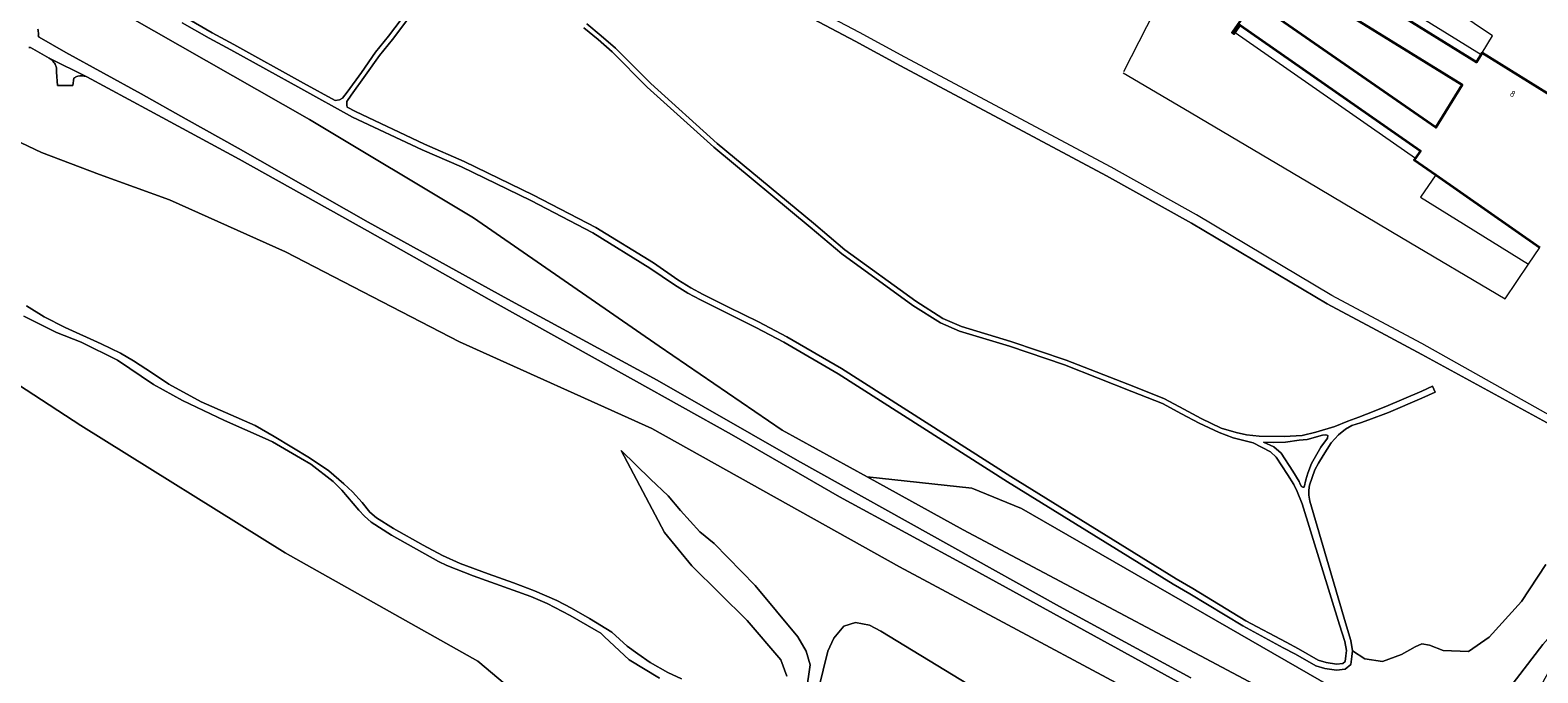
# Model space of a CAD drawing. Extents: x 152761 to 155748, y 459947 to 462743.
# Tile 7 of 256: x 153204 to 153525, y 460520 to 460657. Entities that reach past the tile are written whole.
import ezdxf
from ezdxf.enums import TextEntityAlignment as Align

# ---------------------------------------------------------------- set-up
doc = ezdxf.new("R2010")
doc.units = 0
doc.header["$LTSCALE"] = 0.75
for name, color, linetype, lineweight in [('B-RO-GR-BOS_GEMENGD-GV', 251, 'CONTINUOUS', 13), ('B-RO-GR-BOS_LOOF-GV', 251, 'CONTINUOUS', 13), ('B-RO-IE-TERREINAFSCHEIDING_KUNSTMATIG_HEKWERK-G', 251, 'IE-TERREINAFSCHEIDING-KUNSTMATIG', 18), ('B-RO-IE-TERREINAFSCHEIDING_KUNSTMATIG_MUUR-G', 251, 'IE-TERREINAFSCHEIDING-KUNSTMATIG-DICHT', 18), ('B-RO-OG-BEBOUWING-GV', 6, 'CONTINUOUS', 35), ('B-RO-OG-BEBOUWING-T18', 1, 'CONTINUOUS', 18), ('B-RO-OG-TERREIN_CULTUURSCHEIDING-GV', 251, 'CONTINUOUS', 18), ('B-RO-VH-VERHARDING_BETONSTRAATSTEEN-GV', 251, 'CONTINUOUS', 18), ('B-RO-VH-VERHARDING_FUNDERING_ZAND-GV', 251, 'CONTINUOUS', 18), ('B-RO-VH-VERHARDING_TEGEL-GV', 251, 'CONTINUOUS', 18)]:
    doc.layers.add(name, color=color, linetype=linetype, lineweight=lineweight)
doc.styles.add('NLCS-ISO-M200-T18', font='NLCS-ISO.ttf', dxfattribs={"height": 0.36})
doc.linetypes.add('IE-TERREINAFSCHEIDING-KUNSTMATIG', pattern='A,4,[82,NLCS.SHX,S=0.75,R=90,X=0,Y=0],4,-2', length=10)
doc.linetypes.add('IE-TERREINAFSCHEIDING-KUNSTMATIG-DICHT', pattern='A,8,-1,[82,NLCS.SHX,S=0.75,R=90,X=0,Y=0],-1', length=10)

msp = doc.modelspace()

# ---------------------------------------------------------------- linework, layer by layer
at = {"layer": 'B-RO-GR-BOS_GEMENGD-GV', "flags": 128}
for points in [[(153236.815, 460659.866), (153242.601, 460656.586), (153247.181, 460654.08), (153262.032, 460645.849), (153268.734, 460642.179), (153269.644, 460642.291), (153270.325, 460642.678), (153271.278, 460643.928), (153274.349, 460648.163), (153277.334, 460652.423), (153280.071, 460655.844), (153285.5, 460662.938)], [(153286.368, 460662.295), (153280.922, 460655.178), (153278.199, 460651.775), (153275.229, 460647.536), (153272.166, 460643.312), (153271.253, 460641.935), (153271.207, 460641.177), (153271.29, 460640.778), (153273.048, 460639.816), (153287.776, 460632.885), (153296.192, 460629.234), (153310.951, 460622.055), (153324.194, 460615.186), (153336.447, 460607.637), (153341.645, 460604.047), (153344.46, 460602.377), (153347.06, 460600.953), (153352.443, 460598.261), (153358.848, 460595.105), (153364.851, 460591.949), (153376.454, 460585.173), (153412.501, 460562.214), (153447.712, 460540.463), (153451.269, 460538.405), (153462.502, 460531.582), (153471.089, 460526.988), (153473.749, 460525.564), (153477.896, 460523.182), (153479.628, 460522.718), (153481.825, 460522.346), (153483.125, 460522.501), (153483.651, 460522.934), (153483.806, 460524.141), (153483.929, 460525.224), (153483.604, 460527.173), (153482.475, 460530.67), (153474.508, 460556.429), (153473.456, 460559.028), (153472.713, 460560.513), (153471.413, 460562.648), (153469, 460566.33), (153467.762, 460567.444), (153464.111, 460569.408), (153459.826, 460570.46), (153456.84, 460571.559), (153452.555, 460573.585), (153448.842, 460575.566), (153444.757, 460577.732), (153438.26, 460580.331), (153423.903, 460585.962), (153412.207, 460589.923), (153401.625, 460593.141), (153397.541, 460594.873), (153391.662, 460598.586), (153376.562, 460609.601), (153369.817, 460615.233), (153349.334, 460632.251), (153335.163, 460644.999), (153327.675, 460652.517), (153324.674, 460655.116), (153321.672, 460657.592)], [(153529.605, 460572.001), (153500, 460588.152), (153490.314, 460593.32), (153479.814, 460598.942), (153450.96, 460616.063), (153432.87, 460626.189), (153389.01, 460649.572), (153379.36, 460654.769), (153366.61, 460661.5)], [(153322.308, 460658.467), (153325.371, 460655.941), (153328.412, 460653.308), (153335.907, 460645.782), (153350.04, 460633.068), (153370.508, 460616.063), (153377.227, 460610.453), (153392.269, 460599.48), (153398.043, 460595.833), (153401.994, 460594.157), (153412.537, 460590.951), (153424.273, 460586.977), (153438.657, 460581.335), (153445.212, 460578.713), (153449.349, 460576.519), (153453.04, 460574.551), (153457.302, 460572.535), (153460.476, 460571.605), (153462.641, 460571.11), (153465.349, 460570.832), (153470.671, 460570.708), (153474.538, 460570.986), (153477.447, 460571.667), (153481.469, 460572.874), (153484.254, 460573.988), (153486.544, 460574.839), (153488.215, 460575.519), (153492.33, 460577.128), (153500, 460580.387), (153502.262, 460581.472), (153502.807, 460580.161), (153500, 460578.911), (153492.843, 460575.87), (153488.718, 460574.257), (153486.915, 460573.632), (153485.059, 460573.044), (153483.697, 460572.271), (153482.243, 460571.095), (153480.696, 460569.424), (153478.963, 460566.686), (153477.957, 460565.046), (153477.168, 460563.622), (153476.612, 460562.013), (153476.039, 460560.389), (153475.915, 460559.352), (153475.9, 460558.254), (153476.148, 460556.955), (153483.695, 460531.115), (153484.842, 460527.359), (153485.234, 460525.203), (153487.828, 460523.453), (153491.603, 460522.896), (153495.625, 460524.381), (153498.534, 460526.052), (153500, 460526.68), (153501.62, 460526.374), (153504.533, 460525.259), (153509.882, 460524.997), (153514.28, 460528.11), (153521.195, 460535.641), (153526.326, 460543.54)]]:
    msp.add_lwpolyline(points, dxfattribs=at)
at = {"layer": 'B-RO-GR-BOS_LOOF-GV', "flags": 128}
for points in [[(153208.225, 460669.527), (153263.315, 460638.167), (153298.179, 460617.256), (153337.666, 460589.98), (153363.892, 460572.09), (153381.934, 460562.155), (153404.202, 460559.752), (153414.804, 460555.46), (153487.964, 460513.351)], [(153476.912, 460511.337), (153402.385, 460550.892), (153381.934, 460562.155), (153363.892, 460572.09), (153337.666, 460589.98), (153298.179, 460617.256), (153263.315, 460638.167), (153208.225, 460669.527)], [(153205.502, 460657.363), (153205.551, 460657.107), (153205.583, 460656.848), (153205.599, 460656.588), (153205.599, 460656.328), (153205.584, 460656.068), (153205.571, 460655.943), (153205.749, 460655.62), (153211.414, 460652.368), (153227.447, 460643.615), (153237.02, 460638.193), (153248.072, 460632.045), (153275.793, 460616.321), (153305.516, 460599.929), (153337.241, 460582.711), (153367.142, 460565.639), (153399.957, 460547.38), (153422.906, 460534.584), (153450.789, 460519.432)], [(153526.326, 460543.54), (153521.195, 460535.641), (153514.28, 460528.11), (153509.882, 460524.997), (153504.533, 460525.259), (153501.62, 460526.374), (153500, 460526.68), (153498.534, 460526.052), (153495.625, 460524.381), (153491.603, 460522.896), (153487.828, 460523.453), (153485.234, 460525.203), (153485.095, 460523.985), (153484.874, 460522.259), (153483.657, 460521.256), (153481.793, 460521.034), (153479.352, 460521.447), (153477.396, 460521.971), (153473.119, 460524.428), (153470.476, 460525.842), (153461.858, 460530.454), (153450.619, 460537.28), (153447.045, 460539.347), (153411.81, 460561.114), (153375.777, 460584.064), (153364.221, 460590.813), (153358.259, 460593.947), (153351.866, 460597.098), (153346.457, 460599.802), (153343.817, 460601.248), (153340.943, 460602.953), (153335.736, 460606.548), (153323.553, 460614.055), (153310.367, 460620.894), (153295.649, 460628.053), (153287.24, 460631.701), (153272.458, 460638.657), (153261.405, 460644.711), (153246.554, 460652.942), (153241.969, 460655.451), (153236.194, 460658.725)], [(153469.818, 460506.634), (153440.309, 460522.821), (153404.284, 460542.584), (153376.079, 460557.916), (153353.045, 460571.141), (153332.213, 460582.79), (153301.507, 460599.882), (153275.645, 460614.474), (153248.299, 460629.732), (153229.299, 460639.995), (153215.93, 460647.185), (153215.518, 460647.327), (153215.306, 460647.376), (153215.09, 460647.408), (153214.872, 460647.424), (153214.655, 460647.425), (153214.437, 460647.41), (153214.009, 460647.331), (153213.8, 460647.269), (153213.596, 460647.191), (153213.399, 460647.098), (153213.209, 460646.992), (153213.102, 460646.923), (153212.919, 460645.349), (153209.644, 460645.356), (153209.454, 460648.22), (153209.469, 460648.439), (153209.468, 460648.657), (153209.451, 460648.876), (153209.418, 460649.092), (153209.37, 460649.306), (153209.306, 460649.515), (153209.227, 460649.719), (153209.133, 460649.917), (153209.025, 460650.107), (153208.904, 460650.289), (153208.769, 460650.462), (153208.623, 460650.624), (153208.464, 460650.775), (153208.296, 460650.915), (153207.922, 460651.159), (153203.9, 460653.441), (153203.578, 460653.442)], [(153194.401, 460636.702), (153206.269, 460631.124), (153218.632, 460626.464), (153233.52, 460621.051), (153258.208, 460610.032), (153295.206, 460590.837), (153336.108, 460572.46), (153388.836, 460543.048), (153434.944, 460518.333)], [(153434.944, 460518.333), (153388.836, 460543.048), (153336.108, 460572.46), (153295.206, 460590.837), (153258.208, 460610.032), (153233.52, 460621.051), (153218.632, 460626.464), (153206.269, 460631.124), (153194.401, 460636.702)], [(153178.022, 460596.869), (153214.598, 460573.099), (153258.081, 460546.014), (153299.13, 460522.992), (153317.451, 460507.533)], [(153337.746, 460519.336), (153331.333, 460523.256), (153326.063, 460528.165), (153325.269, 460528.916), (153324.3, 460529.52), (153318.72, 460532.656), (153313.821, 460535.225), (153310.396, 460536.724), (153298.142, 460541.094), (153292.488, 460543.298), (153290.75, 460544.179), (153280.75, 460549.796), (153276.43, 460552.542), (153274.995, 460553.801), (153273.786, 460555.111), (153270.133, 460559.342), (153268.345, 460561.156), (153263.585, 460564.833), (153261.381, 460566.143), (153255.386, 460569.581), (153253.838, 460570.342), (153245.216, 460574.106), (153236.242, 460578.389), (153230.088, 460581.829), (153222.457, 460586.948), (153214.71, 460590.784), (153209.435, 460592.877), (153202.502, 460596.313)], [(153203.034, 460598.547), (153206.812, 460596.179), (153211.295, 460593.912), (153218.952, 460590.436), (153223.033, 460588.472), (153225.854, 460586.86), (153229.859, 460584.19), (153233.385, 460581.847), (153240.236, 460578.12), (153251.696, 460573.107), (153255.777, 460570.765), (153263.282, 460566.181), (153267.363, 460563.41), (153270.612, 460560.69), (153272.4, 460558.977), (153274.466, 460556.71), (153276.103, 460554.67), (153277.564, 460553.436), (153281.141, 460551.194), (153287.437, 460547.643), (153291.593, 460545.426), (153295.321, 460543.764), (153301.316, 460541.547), (153306.656, 460539.608), (153311.189, 460537.895), (153315.9, 460535.905), (153318.998, 460534.243), (153322.876, 460532.026), (153327.587, 460529.13), (153330.861, 460526.183), (153333.153, 460524.52), (153335.785, 460522.657), (153339.525, 460520.566), (153342.447, 460519.231)], [(153368.097, 460510.41), (153369.788, 460522.183), (153368.948, 460525.074), (153367.224, 460528.16), (153358.079, 460539.026), (153349.38, 460547.981), (153346.334, 460550.475), (153342.205, 460554.977), (153339.598, 460558.11), (153335.815, 460561.681), (153329.573, 460567.748), (153338.831, 460550.36), (153344.633, 460543.214), (153356.379, 460531.617), (153363.606, 460523.248), (153364.84, 460519.818)], [(153364.84, 460519.818), (153363.606, 460523.248), (153356.379, 460531.617), (153344.633, 460543.214), (153338.831, 460550.36), (153329.573, 460567.748), (153335.815, 460561.681), (153339.598, 460558.11), (153342.205, 460554.977), (153346.334, 460550.475), (153349.38, 460547.981), (153358.079, 460539.026), (153367.224, 460528.16), (153368.948, 460525.074), (153369.788, 460522.183), (153368.097, 460510.41)], [(153412.03, 460512.861), (153384.826, 460529.376), (153382.47, 460530.596), (153379.428, 460531.227), (153376.978, 460530.388), (153374.826, 460527.833), (153373.606, 460525.084), (153370.495, 460512.671)], [(153370.495, 460512.671), (153373.606, 460525.084), (153374.826, 460527.833), (153376.978, 460530.388), (153379.428, 460531.227), (153382.47, 460530.596), (153384.826, 460529.376), (153412.03, 460512.861)], [(153516.827, 460514.979), (153525.682, 460526.542)]]:
    msp.add_lwpolyline(points, dxfattribs=at)
msp.add_lwpolyline([(153404.202, 460559.752), (153381.934, 460562.155), (153402.385, 460550.892), (153476.912, 460511.337), (153485.568, 460506.112), (153486.84, 460507.187), (153488.188, 460508.472), (153488.853, 460510.705), (153487.964, 460513.351), (153414.804, 460555.46)], close=True, dxfattribs=at)
at = {"layer": 'B-RO-IE-TERREINAFSCHEIDING_KUNSTMATIG_HEKWERK-G', "flags": 128}
for points in [[(153464.032, 460682.032), (153512.611, 460651.932)], [(153515.034, 460655.896), (153480.511, 460679.139)], [(153460.228, 460656.64), (153498.589, 460629.932)], [(153512.842, 460652.302), (153515.034, 460655.896)], [(153436.445, 460648.046), (153449.307, 460640.461)], [(153449.307, 460640.461), (153475.68, 460624.915)], [(153502.931, 460626.362), (153499.661, 460621.658), (153522.647, 460607.396)], [(153475.68, 460624.915), (153495.677, 460613.022)], [(153495.677, 460613.022), (153517.716, 460600.005)], [(153522.647, 460607.396), (153525.081, 460610.916)], [(153517.716, 460600.005), (153522.647, 460607.396)]]:
    msp.add_lwpolyline(points, dxfattribs=at)
at = {"layer": 'B-RO-IE-TERREINAFSCHEIDING_KUNSTMATIG_MUUR-G', "flags": 128}
msp.add_lwpolyline([(153436.588, 460648.325), (153459.492, 460693.199)], dxfattribs=at)
at = {"layer": 'B-RO-OG-BEBOUWING-GV', "flags": 128}
msp.add_lwpolyline([(153538.405, 460636.411), (153512.842, 460652.302), (153512.611, 460651.932), (153511.616, 460650.331), (153476.295, 460672.225), (153463.045, 460680.455), (153464.032, 460682.032), (153464.263, 460682.416), (153463.798, 460682.664), (153459.573, 460675.821), (153474.894, 460666.341), (153508.53, 460645.527), (153502.929, 460636.436), (153464.205, 460663.251), (153459.627, 460656.621), (153460.006, 460656.318), (153460.228, 460656.64), (153461.302, 460658.198), (153499.667, 460631.487), (153498.589, 460629.932), (153498.327, 460629.551), (153502.931, 460626.362), (153525.081, 460610.916)], dxfattribs=at)
at = {"layer": 'B-RO-OG-TERREIN_CULTUURSCHEIDING-GV', "flags": 128}
msp.add_lwpolyline([(153317.451, 460507.533), (153299.13, 460522.992), (153258.081, 460546.014), (153214.598, 460573.099), (153178.022, 460596.869)], dxfattribs=at)
msp.add_lwpolyline([(153479.984, 460570.955), (153479.52, 460571.11), (153478.808, 460571.048), (153475.56, 460570.12), (153473.858, 460569.934), (153470.98, 460569.501), (153468.443, 460569.439), (153466.306, 460569.565), (153468.494, 460568.554), (153470.006, 460567.193), (153472.525, 460563.35), (153473.864, 460561.15), (153474.09, 460560.575), (153474.337, 460560.103), (153474.647, 460559.933), (153474.956, 460559.971), (153475.312, 460561.518), (153475.745, 460562.973), (153476.457, 460564.984), (153478.499, 460568.48), (153479.891, 460570.399)], close=True, dxfattribs=at)
at = {"layer": 'B-RO-VH-VERHARDING_BETONSTRAATSTEEN-GV', "flags": 128}
msp.add_lwpolyline([(153546.932, 460542.467), (153548.139, 460543.959), (153550.378, 460546.199), (153554.019, 460549.725), (153558.028, 460553.608), (153553.844, 460556.705), (153549.571, 460552.608), (153546.774, 460549.86), (153546.612, 460549.69), (153544.03, 460546.991), (153539.02, 460541.911), (153533.324, 460535.072), (153525.682, 460526.542), (153516.827, 460514.979), (153523.954, 460510.383), (153523.885, 460512.533), (153524.547, 460515.479), (153525.961, 460518.866), (153526.473, 460519.866), (153526.945, 460520.643), (153528.095, 460521.922), (153528.21, 460522.047), (153529.181, 460523.106)], close=True, dxfattribs=at)
at = {"layer": 'B-RO-VH-VERHARDING_FUNDERING_ZAND-GV', "flags": 128}
for points in [[(153530.403, 460573.407), (153500, 460590.507), (153491.293, 460595.152), (153480.835, 460600.752), (153451.998, 460617.863), (153433.866, 460628.012), (153389.991, 460651.403), (153380.337, 460656.602), (153367.62, 460663.316), (153360.597, 460667.431), (153340.67, 460679.374), (153316.474, 460693.051), (153310.241, 460696.683), (153309.204, 460697.288), (153298.528, 460703.509), (153282.717, 460713.163), (153258.521, 460726.467), (153243.236, 460735.44), (153232.282, 460741.134), (153224.733, 460745.218), (153212.356, 460752.83), (153200.413, 460759.327)], [(153285.5, 460662.938), (153280.071, 460655.844), (153277.334, 460652.423), (153274.349, 460648.163), (153271.278, 460643.928), (153270.325, 460642.678), (153269.644, 460642.291), (153268.734, 460642.179), (153262.032, 460645.849), (153247.181, 460654.08), (153242.601, 460656.586), (153236.815, 460659.866)], [(153321.672, 460657.592), (153324.674, 460655.116), (153327.675, 460652.517), (153335.163, 460644.999), (153349.334, 460632.251), (153369.817, 460615.233), (153376.562, 460609.601), (153391.662, 460598.586), (153397.541, 460594.873), (153401.625, 460593.141), (153412.207, 460589.923), (153423.903, 460585.962), (153438.26, 460580.331), (153444.757, 460577.732), (153448.842, 460575.566), (153452.555, 460573.585), (153456.84, 460571.559), (153459.826, 460570.46), (153464.111, 460569.408), (153467.762, 460567.444), (153469, 460566.33), (153471.413, 460562.648), (153472.713, 460560.513), (153473.456, 460559.028), (153474.508, 460556.429), (153482.475, 460530.67), (153483.604, 460527.173), (153483.929, 460525.224), (153483.806, 460524.141), (153483.651, 460522.934), (153483.125, 460522.501), (153481.825, 460522.346), (153479.628, 460522.718), (153477.896, 460523.182), (153473.749, 460525.564), (153471.089, 460526.988), (153462.502, 460531.582), (153451.269, 460538.405), (153447.712, 460540.463), (153412.501, 460562.214), (153376.454, 460585.173), (153364.851, 460591.949), (153358.848, 460595.105), (153352.443, 460598.261), (153347.06, 460600.953), (153344.46, 460602.377), (153341.645, 460604.047), (153336.447, 460607.637), (153324.194, 460615.186), (153310.951, 460622.055), (153296.192, 460629.234), (153287.776, 460632.885), (153273.048, 460639.816), (153271.29, 460640.778), (153271.207, 460641.177), (153271.253, 460641.935), (153272.166, 460643.312), (153275.229, 460647.536), (153278.199, 460651.775), (153280.922, 460655.178), (153286.368, 460662.295)], [(153366.61, 460661.5), (153379.36, 460654.769), (153389.01, 460649.572), (153432.87, 460626.189), (153450.96, 460616.063), (153479.814, 460598.942), (153490.314, 460593.32), (153500, 460588.152), (153529.605, 460572.001)], [(153450.789, 460519.432), (153422.906, 460534.584), (153399.957, 460547.38), (153367.142, 460565.639), (153337.241, 460582.711), (153305.516, 460599.929), (153275.793, 460616.321), (153248.072, 460632.045), (153237.02, 460638.193), (153227.447, 460643.615), (153211.414, 460652.368), (153205.749, 460655.62), (153205.571, 460655.943), (153205.584, 460656.068), (153205.599, 460656.328), (153205.599, 460656.588), (153205.583, 460656.848), (153205.551, 460657.107), (153205.502, 460657.363)], [(153236.194, 460658.725), (153241.969, 460655.451), (153246.554, 460652.942), (153261.405, 460644.711), (153272.458, 460638.657), (153287.24, 460631.701), (153295.649, 460628.053), (153310.367, 460620.894), (153323.553, 460614.055), (153335.736, 460606.548), (153340.943, 460602.953), (153343.817, 460601.248), (153346.457, 460599.802), (153351.866, 460597.098), (153358.259, 460593.947), (153364.221, 460590.813), (153375.777, 460584.064), (153411.81, 460561.114), (153447.045, 460539.347), (153450.619, 460537.28), (153461.858, 460530.454), (153470.476, 460525.842), (153473.119, 460524.428), (153477.396, 460521.971), (153479.352, 460521.447), (153481.793, 460521.034), (153483.657, 460521.256), (153484.874, 460522.259), (153485.095, 460523.985), (153485.234, 460525.203), (153484.842, 460527.359), (153483.695, 460531.115), (153476.148, 460556.955), (153475.9, 460558.254), (153475.915, 460559.352), (153476.039, 460560.389), (153476.612, 460562.013), (153477.168, 460563.622), (153477.957, 460565.046), (153478.963, 460566.686), (153480.696, 460569.424), (153482.243, 460571.095), (153483.697, 460572.271), (153485.059, 460573.044), (153486.915, 460573.632), (153488.718, 460574.257), (153492.843, 460575.87), (153500, 460578.911), (153502.807, 460580.161), (153502.262, 460581.472), (153500, 460580.387), (153492.33, 460577.128), (153488.215, 460575.519), (153486.544, 460574.839), (153484.254, 460573.988), (153481.469, 460572.874), (153477.447, 460571.667), (153474.538, 460570.986), (153470.671, 460570.708), (153465.349, 460570.832), (153462.641, 460571.11), (153460.476, 460571.605), (153457.302, 460572.535), (153453.04, 460574.551), (153449.349, 460576.519), (153445.212, 460578.713), (153438.657, 460581.335), (153424.273, 460586.977), (153412.537, 460590.951), (153401.994, 460594.157), (153398.043, 460595.833), (153392.269, 460599.48), (153377.227, 460610.453), (153370.508, 460616.063), (153350.04, 460633.068), (153335.907, 460645.782), (153328.412, 460653.308), (153325.371, 460655.941), (153322.308, 460658.467)], [(153203.578, 460653.442), (153203.9, 460653.441), (153207.922, 460651.159), (153215.93, 460647.185), (153229.299, 460639.995), (153248.299, 460629.732), (153275.645, 460614.474), (153301.507, 460599.882), (153332.213, 460582.79), (153353.045, 460571.141), (153376.079, 460557.916), (153404.284, 460542.584), (153440.309, 460522.821), (153469.818, 460506.634)], [(153202.502, 460596.313), (153209.435, 460592.877), (153214.71, 460590.784), (153222.457, 460586.948), (153230.088, 460581.829), (153236.242, 460578.389), (153245.216, 460574.106), (153253.838, 460570.342), (153255.386, 460569.581), (153261.381, 460566.143), (153263.585, 460564.833), (153268.345, 460561.156), (153270.133, 460559.342), (153273.786, 460555.111), (153274.995, 460553.801), (153276.43, 460552.542), (153280.75, 460549.796), (153290.75, 460544.179), (153292.488, 460543.298), (153298.142, 460541.094), (153310.396, 460536.724), (153313.821, 460535.225), (153318.72, 460532.656), (153324.3, 460529.52), (153325.269, 460528.916), (153326.063, 460528.165), (153331.333, 460523.256), (153337.746, 460519.336)], [(153342.447, 460519.231), (153339.525, 460520.566), (153335.785, 460522.657), (153333.153, 460524.52), (153330.861, 460526.183), (153327.587, 460529.13), (153322.876, 460532.026), (153318.998, 460534.243), (153315.9, 460535.905), (153311.189, 460537.895), (153306.656, 460539.608), (153301.316, 460541.547), (153295.321, 460543.764), (153291.593, 460545.426), (153287.437, 460547.643), (153281.141, 460551.194), (153277.564, 460553.436), (153276.103, 460554.67), (153274.466, 460556.71), (153272.4, 460558.977), (153270.612, 460560.69), (153267.363, 460563.41), (153263.282, 460566.181), (153255.777, 460570.765), (153251.696, 460573.107), (153240.236, 460578.12), (153233.385, 460581.847), (153229.859, 460584.19), (153225.854, 460586.86), (153223.033, 460588.472), (153218.952, 460590.436), (153211.295, 460593.912), (153206.812, 460596.179), (153203.034, 460598.547)]]:
    msp.add_lwpolyline(points, dxfattribs=at)
msp.add_lwpolyline([(153478.808, 460571.048), (153479.52, 460571.11), (153479.984, 460570.955), (153479.891, 460570.399), (153478.499, 460568.48), (153476.457, 460564.984), (153475.745, 460562.973), (153475.312, 460561.518), (153474.956, 460559.971), (153474.647, 460559.933), (153474.337, 460560.103), (153474.09, 460560.575), (153473.864, 460561.15), (153472.525, 460563.35), (153470.006, 460567.193), (153468.494, 460568.554), (153466.306, 460569.565), (153468.443, 460569.439), (153470.98, 460569.501), (153473.858, 460569.934), (153475.56, 460570.12)], close=True, dxfattribs=at)
at = {"layer": 'B-RO-VH-VERHARDING_TEGEL-GV', "flags": 128}
msp.add_lwpolyline([(153215.93, 460647.185), (153207.922, 460651.159), (153208.296, 460650.915), (153208.464, 460650.775), (153208.623, 460650.624), (153208.769, 460650.462), (153208.904, 460650.289), (153209.025, 460650.107), (153209.133, 460649.917), (153209.227, 460649.719), (153209.306, 460649.515), (153209.37, 460649.306), (153209.418, 460649.092), (153209.451, 460648.876), (153209.468, 460648.657), (153209.469, 460648.439), (153209.454, 460648.22), (153209.644, 460645.356), (153212.919, 460645.349), (153213.102, 460646.923), (153213.209, 460646.992), (153213.399, 460647.098), (153213.596, 460647.191), (153213.8, 460647.269), (153214.009, 460647.331), (153214.437, 460647.41), (153214.655, 460647.425), (153214.872, 460647.424), (153215.09, 460647.408), (153215.306, 460647.376), (153215.518, 460647.327)], close=True, dxfattribs=at)

# ---------------------------------------------------------------- texts
at = {"layer": 'B-RO-OG-BEBOUWING-T18', "style": 'NLCS-ISO-M200-T18'}
msp.add_text('8', height=1.35, rotation=328.1, dxfattribs=at).set_placement((153519.296, 460643.58), align=Align.MIDDLE)

doc.saveas('drawing.dxf')
